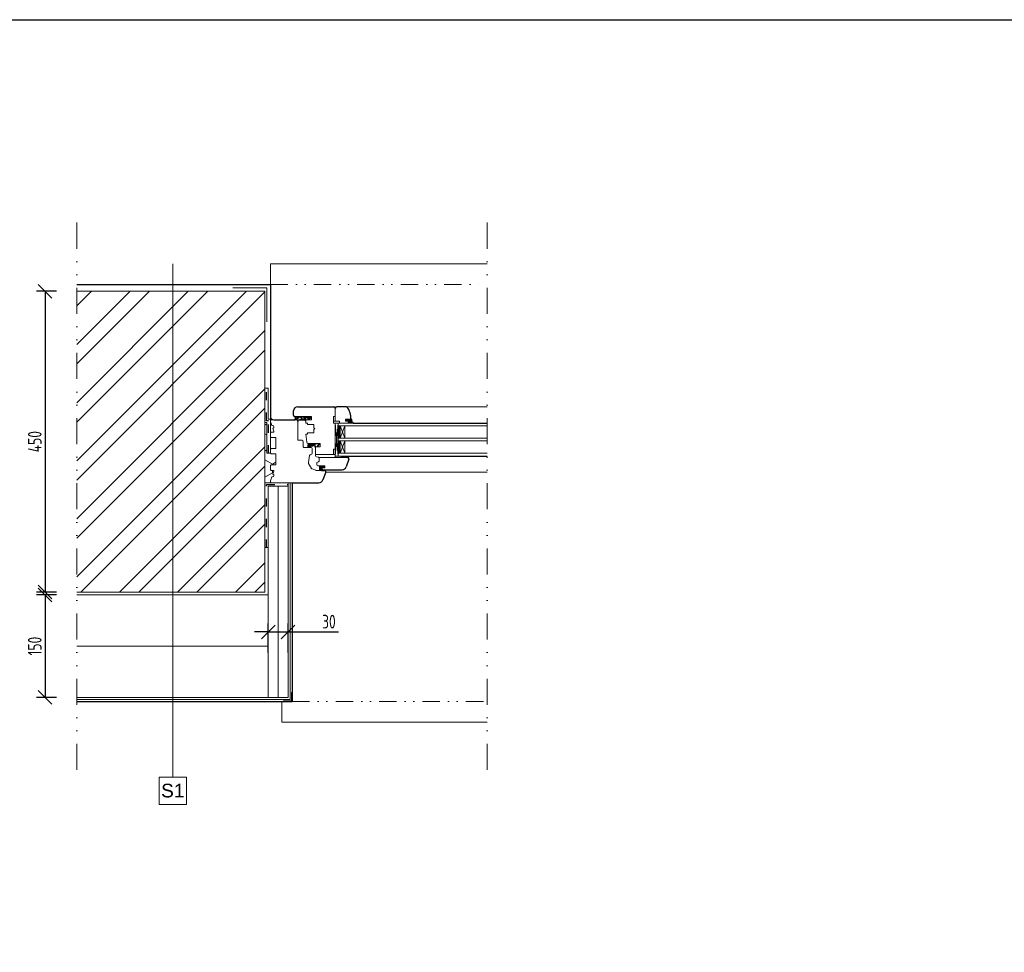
# Model space of a CAD drawing. Header units: millimetres. Extents: x -66400 to 220000, y -39950 to 48800.
# Tile 4 of 48: x -38136 to -23736, y 6813 to 20450. Entities that reach past the tile are written whole.
import ezdxf

# ---------------------------------------------------------------- set-up
doc = ezdxf.new("R2010")
doc.units = ezdxf.units.MM
doc.linetypes.add('ACAD_ISO03W100', pattern=[30, 12, -18])
doc.linetypes.add('DIVIDE', pattern=[31.75, 12.7, -6.35, 0, -6.35, 0, -6.35])
doc.layers.get('Defpoints').update_dxf_attribs({"color": 161})
for name, color, linetype, lineweight in [('A koty', 7, 'Continuous', 5), ('A nad', 7, 'DIVIDE', 9), ('A steny', 30, 'Continuous', 30), ('A tenkeciary', 8, 'Continuous', 9), ('A tepel.izolacia', 7, 'BATTING', 5), ('HYDROIZOLACIE', 7, 'ACAD_ISO03W100', 30)]:
    doc.layers.add(name, color=color, linetype=linetype, lineweight=lineweight)
doc.layers.add('A srafy', color=7, linetype='Continuous', lineweight=5, true_color=0x7a7a7a)
doc.styles.add('ARIAL', font='arial.ttf', dxfattribs={"height": 2})
doc.styles.add('ISOCP', font='isocp.shx', dxfattribs={"width": 0.8})
doc.linetypes.add('BATTING', pattern='A,0.00254,-2.54,[134,ltypeshp.shx,S=2.54,R=0,X=-2.54,Y=0],-5.08,[134,ltypeshp.shx,S=2.54,R=180,X=2.54,Y=0],-2.54', length=10.16254)
doc.dimstyles.new('100', dxfattribs={"dimscale": 100, "dimtxt": 2, "dimasz": 2, "dimexe": 1.25, "dimexo": 3, "dimgap": 0.5, "dimtad": 1, "dimdec": 0, "dimrnd": 5, "dimtxsty": 'ISOCP', "dimblk": 'OBLIQUE', "dimcen": 1.4, "dimclrd": 256, "dimclre": 256, "dimclrt": 256, "dimadec": 0, "dimazin": 0, "dimtfac": 1, "dimtdec": 0, "dimtix": 1, "dimtmove": 2, "dimatfit": 0, "dimfxl": 0, "dimarcsym": 0})

# ---------------------------------------------------------------- blocks, each defined once
blk = doc.blocks.new('_Oblique')
at = {"color": 0, "linetype": 'ByBlock', "lineweight": -2}
blk.add_line((-0.5, -0.5), (0.5, 0.5), dxfattribs=at)
blk = doc.blocks.new('*D422')
at = {"layer": 'A koty', "lineweight": -2, "transparency": 16777216}
for p, q in [((-37600, 16480), (-37891, 16480)), ((-37766, 16480), (-37766, 12080)), ((-37600, 12080), (-37891, 12080))]:
    blk.add_line(p, q, dxfattribs=at)
at = {"layer": 'Defpoints', "color": 0, "transparency": 16777216}
for p in [(-37300, 16480), (-37766, 12080), (-37300, 12080)]:
    blk.add_point(p, dxfattribs=at)
at = {"layer": 'A koty', "lineweight": -2, "transparency": 16777216, "xscale": 200, "yscale": 200, "zscale": 200}
for p, rotation in [((-37766, 16480), 90), ((-37766, 12080), 270)]:
    blk.add_blockref('_Oblique', p, dxfattribs=dict(at, rotation=rotation))
at = {"layer": 'A koty', "transparency": 16777216, "insert": (-37916, 14280), "char_height": 200, "attachment_point": 5, "rotation": 90, "style": 'ISOCP'}
blk.add_mtext('450', dxfattribs=at)
blk = doc.blocks.new('*D423')
at = {"layer": 'A koty', "lineweight": -2, "transparency": 16777216}
for p, q in [((-37600, 12040), (-37891, 12040)), ((-37766, 12040), (-37766, 10540)), ((-37600, 10540), (-37891, 10540))]:
    blk.add_line(p, q, dxfattribs=at)
at = {"layer": 'Defpoints', "color": 0, "transparency": 16777216}
for p in [(-37300, 12040), (-37766, 10540), (-37300, 10540)]:
    blk.add_point(p, dxfattribs=at)
at = {"layer": 'A koty', "lineweight": -2, "transparency": 16777216, "xscale": 200, "yscale": 200, "zscale": 200}
for p, rotation in [((-37766, 12040), 90), ((-37766, 10540), 270)]:
    blk.add_blockref('_Oblique', p, dxfattribs=dict(at, rotation=rotation))
at = {"layer": 'A koty', "transparency": 16777216, "insert": (-37916, 11290), "char_height": 200, "attachment_point": 5, "rotation": 90, "style": 'ISOCP'}
blk.add_mtext('150', dxfattribs=at)
blk = doc.blocks.new('*D424')
at = {"layer": 'A koty', "lineweight": -2, "transparency": 16777216}
for p, q in [((-34500, 11198), (-34500, 11623)), ((-34210, 11198), (-34210, 11623)), ((-34500, 11498), (-34700, 11498)), ((-34500, 11498), (-34210, 11498)), ((-34210, 11498), (-33476, 11498))]:
    blk.add_line(p, q, dxfattribs=at)
at = {"layer": 'Defpoints', "color": 0, "transparency": 16777216}
for p in [(-34210, 11498), (-34500, 10540), (-34210, 10540)]:
    blk.add_point(p, dxfattribs=at)
at = {"layer": 'A koty', "lineweight": -2, "transparency": 16777216, "xscale": 200, "yscale": 200, "zscale": 200}
blk.add_blockref('_Oblique', (-34500, 11498), dxfattribs=at)
at = {"layer": 'A koty', "lineweight": -2, "transparency": 16777216, "xscale": 200, "yscale": 200, "zscale": 200, "rotation": 180}
blk.add_blockref('_Oblique', (-34210, 11498), dxfattribs=at)
at = {"layer": 'A koty', "transparency": 16777216, "insert": (-33614, 11648), "char_height": 200, "attachment_point": 5, "style": 'ISOCP'}
blk.add_mtext('30', dxfattribs=at)

msp = doc.modelspace()

# ---------------------------------------------------------------- hatches: boundary and pattern name
at = {"layer": 'A srafy'}
h = msp.add_hatch(dxfattribs=at)
h.set_pattern_fill('ZDIVO-OBECNE', color=256, scale=200)
h.set_pattern_definition([(45, (-488.04, 11781.1), (-424.264, 424.264), []), (45, (-205.2, 11781.1), (-424.264, 424.264), [])])
h.paths.add_polyline_path([(-37300, 12080), (-37300, 16480), (-34550, 16480), (-34550, 12080)])
at = {"layer": 'A tenkeciary'}
h = msp.add_hatch(dxfattribs=at)
h.set_pattern_fill('HONEY', color=256, scale=40, angle=-90, style=0)
h.set_pattern_definition([(270, (-34550, 13380), (109.985, -190.5), [127, -254]), (30, (-34550, 13380), (109.985, 190.5), [127, -254]), (330, (-34550, 13380), (219.97, -2e-05), [-254, 127])])
h.paths.add_polyline_path([(-34437.3, 13765, 0.9015688), (-34433.2, 13804.6), (-34417.9, 13846.6, 0.5205671), (-34427.3, 13860), (-34460, 13860), (-34470, 13870), (-34470, 13930), (-34460, 13940), (-34390, 13940), (-34390, 14100), (-34460, 14100), (-34470, 14110), (-34520, 14110), (-34520, 14560), (-34550, 14560), (-34550, 13680), (-34450, 13680, -0.5205671), (-34468.8, 13706.8), (-34447.6, 13765)])
h = msp.add_hatch(dxfattribs=at)
h.set_pattern_fill('ANSI31', color=256, angle=-90, style=0)
h.set_pattern_definition([(225, (-30372.7544, 13892.09), (-2.245064, 2.245064), [])])
edge = h.paths.add_edge_path()
edge.add_arc((-33746.6, 13923), 3, 90, 176.22037, ccw=False)
edge.add_arc((-33735.5, 13878.4), 22.4, 78.60254, 113.33562, ccw=False)
edge.add_line((-33744.4, 13899), (-33742.9, 13917.7))
edge.add_line((-33742.9, 13917.7), (-33737.3, 13917.7))
edge.add_line((-33737.3, 13917.7), (-33736.8, 13910.4))
edge.add_line((-33724.4, 13896.9), (-33724.4, 13907))
edge.add_line((-33736.8, 13910.4), (-33731.1, 13900.4))
edge.add_line((-33708, 13900), (-33700, 13914))
edge.add_arc((-33715.5, 13912), 5, 330.00008, 444.71136, ccw=False)
edge.add_arc((-33711.4, 13902), 4, 150.00002, 329.99921, ccw=False)
edge.add_line((-33714.9, 13904), (-33711.2, 13909.5))
edge.add_arc((-33714.4, 13907), 10, 93.73897, 180, ccw=False)
edge.add_line((-33682.9, 13926), (-33746.6, 13926))
edge.add_arc((-33741, 13872), 12, 176.22043, 270, ccw=False)
edge.add_line((-33724.5, 13860), (-33741.6, 13860))
edge.add_line((-33740.5, 13868.5), (-33726.5, 13868.5))
edge.add_arc((-33739.9, 13873.5), 5, 176.21973, 270, ccw=False)
edge.add_line((-33744.9, 13873.8), (-33743.9, 13889.1))
edge.add_arc((-33723.9, 13872), 12, 270.11002, 389.90157, ccw=False)
edge.add_arc((-33725.9, 13873.5), 5, 270, 389.78844, ccw=False)
edge.add_line((-33721.5, 13875.9), (-33730.8, 13892.1))
edge.add_arc((-33736.9, 13888.6), 7, 29.78848, 176.21956, ccw=False)
edge.add_line((-33753, 13872.8), (-33749.6, 13923.2))
edge.add_line((-33713.5, 13878), (-33724.4, 13896.9))
edge.add_arc((-33682.9, 13918.1), 7.89, -29.99966, 90.00001, ccw=False)
edge.add_arc((-33688.9, 13902), 4, 150.0011, 330, ccw=False)
edge.add_line((-33685.4, 13900), (-33676.1, 13914.2))
edge.add_arc((-33694.7, 13910.9), 6.05, -30.00055, 149.99945, ccw=False)
edge.add_line((-33692.3, 13904), (-33689.5, 13907.9))

# ---------------------------------------------------------------- linework, layer by layer
at = {"layer": 'A koty'}
msp.add_line((-35897.4, 9375.9), (-35897.4, 16880), dxfattribs=at)
msp.add_lwpolyline([(-36097.4, 8976.5), (-35697.4, 8976.5), (-35697.4, 9375.9), (-36097.4, 9375.9)], close=True, dxfattribs=at)
at = {"layer": 'A nad', "ltscale": 30}
for p, q in [((-37300, 9480), (-37300, 17580)), ((-31300, 9480), (-31300, 17580))]:
    msp.add_line(p, q, dxfattribs=at)
at = {"layer": 'A nad', "ltscale": 20}
for p, q in [((-34470, 16580), (-31300, 16580)), ((-34150, 10480), (-31300, 10480))]:
    msp.add_line(p, q, dxfattribs=at)
at = {"layer": 'A steny'}
for p, q in [((-37300, 16580), (-34470, 16580)), ((-34470, 16580), (-34470, 14650)), ((-34130, 14665), (-34130, 14730)), ((-34070, 14790), (-33540, 14790)), ((-33380.7, 14790), (-33500, 14790)), ((-33298.6, 14679.9), (-33324.3, 14750.5)), ((-34420, 14600), (-34105.6, 14600)), ((-34115, 14650), (-34115, 14643)), ((-34105.3, 14610.7), (-34112.5, 14606.7)), ((-33295, 14625.3), (-33295, 14659.4)), ((-33284.9, 14605.4), (-33277.7, 14569.3)), ((-33265.5, 14557.2), (-33258.5, 14555.9)), ((-33258.8, 14550), (-31300, 14550)), ((-33321.2, 14023.2), (-33362.6, 13909.5)), ((-33345, 14070), (-33345, 14050)), ((-33345, 14070), (-31300, 14070)), ((-33345, 14050), (-33340, 14050)), ((-33723.9, 13860), (-33680, 13860)), ((-33661.2, 13833.2), (-33702.6, 13719.5)), ((-33695.9, 13870), (-33419, 13870)), ((-34150, 13680), (-33759, 13680)), ((-34150, 13680), (-34150, 10480)), ((-37300, 10480), (-34150, 10480))]:
    msp.add_line(p, q, dxfattribs=at)
for centre, radius, start, end in [((-34070, 14730), 60, 90, 180), ((-33540, 14770), 20, 0, 90), ((-33500, 14770), 20, 90, 180), ((-33380.7, 14730), 60, 19.99996, 90), ((-34420, 14650), 50, 180, 270), ((-34115, 14665), 15, 180, 270), ((-34110, 14643), 5, 207.49457, 273.05505), ((-34111.1, 14604.1), 3, 118.90444, 191.84917), ((-34111.1, 14604.1), 3, 191.84917, 254.95528), ((-34121, 14536.8), 65, 76.33961, 81.92668), ((-34109.4, 14635), 3, 319.2943, 88.76717), ((-34094.1, 14625.9), 14.8, 151.44742, 225.5548), ((-34106.7, 14613.3), 3, 298.90444, 41.92788), ((-33355, 14659.4), 60, 0, 19.99996), ((-33296.2, 14617.4), 8, 18.59035, 81.56267), ((-33383.4, 14588), 100, 10, 18.59035), ((-33262.9, 14571.9), 15, 190, 259.95573), ((-33259.1, 14553), 3, 265.18821, 79.95573), ((-33340, 14030), 20, 340, 90), ((-33723.9, 13872), 12, 270.11002, 29.90157), ((-33695.9, 13890), 20, 210, 270), ((-33680, 13840), 20, 340, 90), ((-33419, 13930), 60, 270, 340), ((-33759, 13740), 60, 270, 340)]:
    msp.add_arc(centre, radius, start, end, dxfattribs=at)
at = {"layer": 'A tenkeciary'}
for p, q in [((-34470, 16880), (-31300, 16880)), ((-34470, 16880), (-34470, 16580)), ((-37300, 16480), (-34550, 16480)), ((-35020, 16530), (-34520, 16530)), ((-34550, 12080), (-34550, 16480)), ((-34520, 16530), (-34520, 16030)), ((-34550, 15060), (-34500, 15060)), ((-34500, 14610), (-34500, 15060)), ((-33520, 14652.5), (-33520, 14770)), ((-33520, 14580), (-33520, 14770)), ((-33380.7, 14790), (-31300, 14790)), ((-34520, 14560), (-34550, 14560)), ((-34520, 14110), (-34520, 14560)), ((-34470, 14610), (-34500, 14610)), ((-34470, 14650), (-34470, 14110)), ((-34468.8, 14573.2), (-34447.6, 14515)), ((-34420, 14600), (-34450, 14600)), ((-34115, 14650), (-33950, 14650)), ((-34114.4, 14640.7), (-33979.1, 14640.7)), ((-34113.6, 14640.7), (-34106.3, 14648)), ((-34109.7, 14638), (-34109.4, 14638)), ((-34094, 14648), (-34106.3, 14648)), ((-34105.6, 14600), (-34090, 14600)), ((-34105.6, 14600), (-34090, 14600)), ((-34103.5, 14628), (-34102.2, 14629.9)), ((-34061.2, 14637), (-34101, 14637.8)), ((-34099.9, 14641), (-34092.8, 14648)), ((-34062.6, 14632.1), (-34095.5, 14618.8)), ((-33945, 14648), (-34094, 14648)), ((-34059.2, 14625.4), (-34090.2, 14610.9)), ((-34086.4, 14640.9), (-34079.4, 14648)), ((-34073, 14640.9), (-34065.9, 14648)), ((-34070, 14310), (-34070, 14580)), ((-34070, 14577.2), (-34070, 14580)), ((-34061.2, 14634.6), (-34061.2, 14637)), ((-34059.5, 14640.9), (-34052.4, 14648)), ((-34054.2, 14635.6), (-34054.2, 14636.9)), ((-34023, 14636.5), (-34054.2, 14636.9)), ((-34046.1, 14640.8), (-34039, 14648)), ((-34032.7, 14640.8), (-34025.5, 14648)), ((-34023, 14632), (-34023, 14636.5)), ((-34010.4, 14608.9), (-34022.3, 14629.5)), ((-34019.2, 14640.8), (-34012, 14648)), ((-33984.9, 14636.1), (-34015, 14636.5)), ((-34015, 14633.6), (-34015, 14636.5)), ((-34002.7, 14611.5), (-34014.6, 14632.1)), ((-34010.1, 14606.3), (-34010, 14607.4)), ((-34005.8, 14640.8), (-33998.5, 14648)), ((-34002, 14603.7), (-34002, 14609)), ((-33992.4, 14640.7), (-33985.1, 14648)), ((-33980, 14606.6), (-33980, 14631.1)), ((-33978.9, 14640.7), (-33971.6, 14648)), ((-33970, 14598), (-33970, 14629.3)), ((-33969.7, 14639.7), (-33943.6, 14633.2)), ((-33967.1, 14639), (-33958.1, 14648)), ((-33962, 14593), (-33962, 14629)), ((-33956.3, 14636.3), (-33944.7, 14648)), ((-33952, 14583), (-33950, 14583)), ((-33950, 14648), (-33950, 14650)), ((-33950, 14648), (-33870, 14648)), ((-33950, 14619), (-33950, 14583)), ((-33950, 14551.5), (-33950, 14598)), ((-33950, 14598), (-33870, 14598)), ((-33950, 14551.5), (-33925, 14551.5)), ((-33945.6, 14633.6), (-33931.2, 14648)), ((-33884.8, 14648), (-33945, 14648)), ((-33918.1, 14631.8), (-33941.2, 14628.9)), ((-33936.2, 14629.5), (-33917.7, 14648)), ((-33926.7, 14601.5), (-33922.5, 14616.1)), ((-33925, 14531.5), (-33925, 14551.5)), ((-33922.5, 14616.3), (-33905.7, 14633.1)), ((-33922.5, 14616.1), (-33918.1, 14631.8)), ((-33914.9, 14613.2), (-33922.5, 14616.1)), ((-33914.9, 14613.2), (-33921.1, 14599.7)), ((-33920.8, 14631.4), (-33904.3, 14648)), ((-33915.9, 14603.3), (-33900.5, 14620.5)), ((-33905.6, 14633.3), (-33914.9, 14613.2)), ((-33894, 14613.6), (-33912.3, 14598.5)), ((-33891.7, 14635), (-33905.6, 14633.3)), ((-33905.5, 14633.3), (-33890.8, 14648)), ((-33900.5, 14620.5), (-33889.6, 14632.2)), ((-33894, 14613.6), (-33900.5, 14620.5)), ((-33896, 14615.8), (-33874.1, 14637.7)), ((-33875.7, 14630.5), (-33894, 14613.6)), ((-33890.5, 14634.8), (-33879.2, 14646.1)), ((-33870, 14598), (-33870, 14648)), ((-33545, 14550), (-33545, 14650)), ((-33545, 14650), (-33522.5, 14650)), ((-33460, 14580), (-33545, 14580)), ((-33545, 14580), (-33545, 14550)), ((-33545, 14550), (-33522.5, 14550)), ((-33460, 14550), (-33545, 14550)), ((-33522.5, 14650), (-33520, 14652.5)), ((-33522.5, 14550), (-33520, 14547.5)), ((-33460, 14580), (-33520, 14580)), ((-33520, 14550), (-33480, 14550)), ((-33520, 14070), (-33520, 14550)), ((-33520, 14070), (-33480, 14550)), ((-33480, 14070), (-33520, 14550)), ((-33520, 14172.5), (-33520, 14547.5)), ((-33480, 14070), (-33480, 14550)), ((-33480, 14550), (-33258.8, 14550)), ((-33480, 14070), (-33480, 14550)), ((-33460, 14580), (-33460, 14550)), ((-33460, 14550), (-33460, 14580)), ((-33337.3, 14550), (-33460, 14550)), ((-33295, 14610), (-33370, 14610)), ((-33370, 14610), (-33370, 14580)), ((-33320, 14580), (-33370, 14580)), ((-33359.7, 14596.7), (-33357.5, 14602.7)), ((-33359.7, 14596.7), (-33357.5, 14602.7)), ((-33357.5, 14587.3), (-33359.7, 14593.3)), ((-33359.7, 14593.3), (-33357.5, 14587.3)), ((-33359.5, 14592.7), (-33349.4, 14602.7)), ((-33355.2, 14583.5), (-33336, 14602.7)), ((-33351, 14602.7), (-33342.9, 14602.7)), ((-33351, 14602.7), (-33342.9, 14602.7)), ((-33342.9, 14587.3), (-33351, 14587.3)), ((-33351, 14587.3), (-33342.9, 14587.3)), ((-33341.1, 14584.2), (-33315.2, 14610)), ((-33320, 14580), (-33337.3, 14550)), ((-33336.4, 14602.7), (-33326, 14602.7)), ((-33336.4, 14602.7), (-33326, 14602.7)), ((-33323.6, 14587.3), (-33336.4, 14587.3)), ((-33336.4, 14587.3), (-33323.6, 14587.3)), ((-33330.8, 14561.3), (-33319.7, 14580.5)), ((-33330.8, 14561.3), (-33319.7, 14580.5)), ((-33329.2, 14555.7), (-33307.7, 14577.1)), ((-33324.5, 14587.3), (-33301.8, 14610)), ((-33322.4, 14575.9), (-33307.9, 14590.4)), ((-33318.7, 14552.7), (-33312.9, 14558.4)), ((-33317.1, 14610), (-33295, 14610)), ((-33317.1, 14610), (-33295, 14610)), ((-33311.5, 14557.6), (-33308.5, 14556.9)), ((-33295.9, 14565.2), (-33311.1, 14561.1)), ((-33295.9, 14565.2), (-33311.1, 14561.1)), ((-33304.2, 14550), (-33311.1, 14550)), ((-33311.1, 14550), (-33304.2, 14550)), ((-33310, 14561.4), (-33281.7, 14589.6)), ((-33308.5, 14556.9), (-33303.7, 14556.1)), ((-33308.5, 14556.9), (-33303.7, 14556.1)), ((-33307.9, 14592.2), (-33307.9, 14578.3)), ((-33307.9, 14578.3), (-33307.9, 14592.2)), ((-33307.9, 14550), (-33302.4, 14555.5)), ((-33297.8, 14595.2), (-33304.9, 14595.2)), ((-33304.9, 14595.2), (-33297.8, 14595.2)), ((-33304.2, 14575.4), (-33295, 14577.8)), ((-33295, 14577.8), (-33304.2, 14575.4)), ((-33303.1, 14595.2), (-33286.3, 14612)), ((-33295, 14610), (-33297.7, 14625.2)), ((-33295, 14610), (-33297.7, 14625.2)), ((-33296, 14615.8), (-33289.7, 14622.1)), ((-33295, 14610), (-33295, 14625.3)), ((-33292.8, 14581.2), (-33294.8, 14592.8)), ((-33294.8, 14592.8), (-33292.8, 14581.2)), ((-33294.4, 14590.4), (-33284, 14600.9)), ((-33292.6, 14565.3), (-33279.5, 14578.4)), ((-33285.7, 14558.8), (-33277.1, 14567.3)), ((-33278.4, 14552.5), (-33271.4, 14559.6)), ((-33258.8, 14550), (-33268, 14550)), ((-33268, 14550), (-33259.3, 14550)), ((-33267.5, 14550), (-33261.1, 14556.4)), ((-33265.5, 14557.2), (-33258.5, 14555.9)), ((-34460, 14420), (-34470, 14410)), ((-34470, 14410), (-34470, 14350)), ((-34460, 14420), (-34427.3, 14420)), ((-34447.6, 14515), (-34437.3, 14515)), ((-34433.2, 14475.4), (-34417.9, 14433.4)), ((-33925, 14531.5), (-33832, 14531.5)), ((-33925, 14388.5), (-33925, 14408.5)), ((-33925, 14408.5), (-33832, 14408.5)), ((-33832, 14480), (-33832, 14531.5)), ((-33822, 14470), (-33832, 14480)), ((-33822, 14470), (-33832, 14460)), ((-33832, 14408.5), (-33832, 14460)), ((-33480, 14510), (-31300, 14510)), ((-33480, 14330), (-33480, 14510)), ((-33470, 14480), (-33480, 14510)), ((-33480, 14510), (-33450, 14510)), ((-33478.1, 14504.2), (-33478.1, 14510)), ((-33477.9, 14503.7), (-33472.6, 14500.6)), ((-33474.4, 14493.2), (-33472.6, 14494.3)), ((-33472.6, 14500.6), (-33467.1, 14503.8)), ((-33472.6, 14494.3), (-33472.6, 14500.6)), ((-33472.6, 14494.3), (-33467.1, 14491.1)), ((-33470.9, 14482.6), (-33467.1, 14484.7)), ((-33470, 14360), (-33470, 14480)), ((-33470, 14473.7), (-33467.1, 14472)), ((-33470, 14464), (-33467.1, 14465.7)), ((-33470, 14454.7), (-33467.1, 14453)), ((-33470, 14445), (-33467.1, 14446.6)), ((-33470, 14435.6), (-33467.1, 14433.9)), ((-33470, 14425.9), (-33467.1, 14427.6)), ((-33470, 14416.6), (-33467.1, 14414.9)), ((-33470, 14406.9), (-33467.1, 14408.5)), ((-33467.1, 14503.8), (-33467.1, 14510)), ((-33467.1, 14503.8), (-33461.6, 14500.6)), ((-33467.1, 14491.1), (-33461.6, 14494.3)), ((-33467.1, 14484.7), (-33467.1, 14491.1)), ((-33467.1, 14484.7), (-33461.6, 14481.6)), ((-33467.1, 14472), (-33461.6, 14475.2)), ((-33467.1, 14465.7), (-33467.1, 14472)), ((-33467.1, 14465.7), (-33461.6, 14462.5)), ((-33467.1, 14453), (-33461.6, 14456.2)), ((-33467.1, 14446.6), (-33467.1, 14453)), ((-33467.1, 14446.6), (-33461.6, 14443.5)), ((-33467.1, 14433.9), (-33461.6, 14437.1)), ((-33467.1, 14427.6), (-33467.1, 14433.9)), ((-33467.1, 14427.6), (-33461.6, 14424.4)), ((-33467.1, 14414.9), (-33461.6, 14418.1)), ((-33467.1, 14408.5), (-33467.1, 14414.9)), ((-33467.1, 14408.5), (-33461.6, 14405.4)), ((-33461.6, 14500.6), (-33456.1, 14503.8)), ((-33461.6, 14494.3), (-33461.6, 14500.6)), ((-33461.6, 14494.3), (-33456.1, 14491.1)), ((-33461.6, 14481.6), (-33456.1, 14484.7)), ((-33461.6, 14475.2), (-33461.6, 14481.6)), ((-33461.6, 14475.2), (-33456.1, 14472)), ((-33461.6, 14462.5), (-33456.1, 14465.7)), ((-33461.6, 14456.2), (-33461.6, 14462.5)), ((-33461.6, 14456.2), (-33456.1, 14453)), ((-33461.6, 14443.5), (-33456.1, 14446.6)), ((-33461.6, 14437.1), (-33461.6, 14443.5)), ((-33461.6, 14437.1), (-33456.1, 14433.9)), ((-33461.6, 14424.4), (-33456.1, 14427.6)), ((-33461.6, 14418.1), (-33461.6, 14424.4)), ((-33461.6, 14418.1), (-33456.1, 14414.9)), ((-33461.6, 14405.4), (-33456.1, 14408.5)), ((-33461.6, 14399), (-33461.6, 14405.4)), ((-33456.1, 14503.8), (-33456.1, 14510)), ((-33456.1, 14503.8), (-33450.6, 14500.6)), ((-33456.1, 14491.1), (-33450.6, 14494.3)), ((-33456.1, 14484.7), (-33456.1, 14491.1)), ((-33456.1, 14484.7), (-33450.6, 14481.6)), ((-33456.1, 14472), (-33450.6, 14475.2)), ((-33456.1, 14465.7), (-33456.1, 14472)), ((-33456.1, 14465.7), (-33450.6, 14462.5)), ((-33456.1, 14453), (-33450.6, 14456.2)), ((-33456.1, 14446.6), (-33456.1, 14453)), ((-33456.1, 14446.6), (-33450.6, 14443.5)), ((-33456.1, 14433.9), (-33450.6, 14437.1)), ((-33456.1, 14427.6), (-33456.1, 14433.9)), ((-33456.1, 14427.6), (-33450.6, 14424.4)), ((-33456.1, 14414.9), (-33450.6, 14418.1)), ((-33456.1, 14408.5), (-33456.1, 14414.9)), ((-33456.1, 14408.5), (-33450.6, 14405.4)), ((-33450.6, 14500.6), (-33450, 14501)), ((-33450.6, 14494.3), (-33450.6, 14500.6)), ((-33450.6, 14494.3), (-33450, 14493.9)), ((-33450.6, 14481.6), (-33450, 14481.9)), ((-33450.6, 14475.2), (-33450.6, 14481.6)), ((-33450.6, 14475.2), (-33450, 14474.9)), ((-33450.6, 14462.5), (-33450, 14462.9)), ((-33450.6, 14456.2), (-33450.6, 14462.5)), ((-33450.6, 14456.2), (-33450, 14455.8)), ((-33450.6, 14443.5), (-33450, 14443.8)), ((-33450.6, 14437.1), (-33450.6, 14443.5)), ((-33450.6, 14437.1), (-33450, 14436.8)), ((-33450.6, 14424.4), (-33450, 14424.8)), ((-33450.6, 14418.1), (-33450.6, 14424.4)), ((-33450.6, 14418.1), (-33450, 14417.7)), ((-33450.6, 14405.4), (-33450, 14405.7)), ((-33450.6, 14399), (-33450.6, 14405.4)), ((-33450, 14330), (-33450, 14510)), ((-33450, 14510), (-33450, 14330)), ((-33380, 14330), (-33450, 14510)), ((-33450, 14330), (-33380, 14510)), ((-33380, 14330), (-33380, 14510)), ((-34470, 14350), (-34460, 14340)), ((-34460, 14340), (-34390, 14340)), ((-34390, 14180), (-34390, 14340)), ((-34060, 14300), (-34010, 14300)), ((-33990, 14205), (-33990, 14280)), ((-33950, 14388.5), (-33925, 14388.5)), ((-33950, 14388.5), (-33937.9, 14272.9)), ((-33480, 14330), (-33470, 14360)), ((-33480, 14330), (-31300, 14330)), ((-33450, 14330), (-33480, 14330)), ((-33480, 14290), (-31300, 14290)), ((-33480, 14110), (-33480, 14290)), ((-33470, 14260), (-33480, 14290)), ((-33480, 14290), (-33450, 14290)), ((-33479.5, 14331.5), (-33478.1, 14332.3)), ((-33478.1, 14332.3), (-33478.1, 14335.8)), ((-33478.1, 14332.3), (-33474, 14330)), ((-33478.1, 14284.2), (-33478.1, 14290)), ((-33477.9, 14283.7), (-33472.6, 14280.6)), ((-33476.9, 14339.4), (-33472.6, 14341.9)), ((-33474.4, 14273.2), (-33472.6, 14274.3)), ((-33473.7, 14348.9), (-33472.6, 14348.2)), ((-33472.6, 14348.2), (-33467.1, 14351.4)), ((-33472.6, 14341.9), (-33472.6, 14348.2)), ((-33472.6, 14341.9), (-33467.1, 14338.7)), ((-33472.6, 14280.6), (-33467.1, 14283.8)), ((-33472.6, 14274.3), (-33472.6, 14280.6)), ((-33472.6, 14274.3), (-33467.1, 14271.1)), ((-33471.1, 14330), (-33467.1, 14332.3)), ((-33470.9, 14262.6), (-33467.1, 14264.7)), ((-33470.2, 14359.5), (-33467.1, 14357.7)), ((-33470, 14397.5), (-33467.1, 14395.8)), ((-33470, 14387.8), (-33467.1, 14389.5)), ((-33470, 14378.5), (-33467.1, 14376.8)), ((-33470, 14368.8), (-33467.1, 14370.4)), ((-33470, 14140), (-33470, 14260)), ((-33467.1, 14395.8), (-33461.6, 14399)), ((-33467.1, 14389.5), (-33467.1, 14395.8)), ((-33467.1, 14389.5), (-33461.6, 14386.3)), ((-33467.1, 14376.8), (-33461.6, 14380)), ((-33467.1, 14370.4), (-33467.1, 14376.8)), ((-33467.1, 14370.4), (-33461.6, 14367.3)), ((-33467.1, 14357.7), (-33461.6, 14360.9)), ((-33467.1, 14351.4), (-33467.1, 14357.7)), ((-33467.1, 14351.4), (-33461.6, 14348.2)), ((-33467.1, 14338.7), (-33461.6, 14341.9)), ((-33467.1, 14332.3), (-33467.1, 14338.7)), ((-33467.1, 14332.3), (-33463, 14330)), ((-33467.1, 14283.8), (-33467.1, 14290)), ((-33467.1, 14283.8), (-33461.6, 14280.6)), ((-33467.1, 14271.1), (-33461.6, 14274.3)), ((-33467.1, 14264.7), (-33467.1, 14271.1)), ((-33467.1, 14264.7), (-33461.6, 14261.6)), ((-33461.6, 14399), (-33456.1, 14395.8)), ((-33461.6, 14386.3), (-33456.1, 14389.5)), ((-33461.6, 14380), (-33461.6, 14386.3)), ((-33461.6, 14380), (-33456.1, 14376.8)), ((-33461.6, 14367.3), (-33456.1, 14370.4)), ((-33461.6, 14360.9), (-33461.6, 14367.3)), ((-33461.6, 14360.9), (-33456.1, 14357.7)), ((-33461.6, 14348.2), (-33456.1, 14351.4)), ((-33461.6, 14341.9), (-33461.6, 14348.2)), ((-33461.6, 14341.9), (-33456.1, 14338.7)), ((-33461.6, 14280.6), (-33456.1, 14283.8)), ((-33461.6, 14274.3), (-33461.6, 14280.6)), ((-33461.6, 14274.3), (-33456.1, 14271.1)), ((-33461.6, 14261.6), (-33456.1, 14264.7)), ((-33461.6, 14255.2), (-33461.6, 14261.6)), ((-33460.1, 14330), (-33456.1, 14332.3)), ((-33456.1, 14395.8), (-33450.6, 14399)), ((-33456.1, 14389.5), (-33456.1, 14395.8)), ((-33456.1, 14389.5), (-33450.6, 14386.3)), ((-33456.1, 14376.8), (-33450.6, 14380)), ((-33456.1, 14370.4), (-33456.1, 14376.8)), ((-33456.1, 14370.4), (-33450.6, 14367.3)), ((-33456.1, 14357.7), (-33450.6, 14360.9)), ((-33456.1, 14351.4), (-33456.1, 14357.7)), ((-33456.1, 14351.4), (-33450.6, 14348.2)), ((-33456.1, 14338.7), (-33450.6, 14341.9)), ((-33456.1, 14332.3), (-33456.1, 14338.7)), ((-33456.1, 14332.3), (-33452, 14330)), ((-33456.1, 14283.8), (-33456.1, 14290)), ((-33456.1, 14283.8), (-33450.6, 14280.6)), ((-33456.1, 14271.1), (-33450.6, 14274.3)), ((-33456.1, 14264.7), (-33456.1, 14271.1)), ((-33456.1, 14264.7), (-33450.6, 14261.6)), ((-33450.6, 14399), (-33450, 14398.7)), ((-33450.6, 14386.3), (-33450, 14386.7)), ((-33450.6, 14380), (-33450.6, 14386.3)), ((-33450.6, 14380), (-33450, 14379.6)), ((-33450.6, 14367.3), (-33450, 14367.6)), ((-33450.6, 14360.9), (-33450.6, 14367.3)), ((-33450.6, 14360.9), (-33450, 14360.6)), ((-33450.6, 14348.2), (-33450, 14348.6)), ((-33450.6, 14341.9), (-33450.6, 14348.2)), ((-33450.6, 14341.9), (-33450, 14341.5)), ((-33450.6, 14280.6), (-33450, 14281)), ((-33450.6, 14274.3), (-33450.6, 14280.6)), ((-33450.6, 14274.3), (-33450, 14273.9)), ((-33450.6, 14261.6), (-33450, 14261.9)), ((-33450.6, 14255.2), (-33450.6, 14261.6)), ((-33450, 14110), (-33450, 14290)), ((-33450, 14290), (-33450, 14110)), ((-33380, 14110), (-33450, 14290)), ((-33380, 14290), (-33450, 14110)), ((-33380, 14110), (-33380, 14290)), ((-34460, 14180), (-34470, 14170)), ((-34470, 14170), (-34470, 14110)), ((-34460, 14180), (-34390, 14180)), ((-33980, 14195), (-33875, 14195)), ((-33924.4, 14204.2), (-33924.3, 14204.7)), ((-33924.3, 14204.7), (-33924.3, 14204.7)), ((-33923.8, 14201.9), (-33906.9, 14218.8)), ((-33922.7, 14200.9), (-33923.5, 14201.7)), ((-33920.9, 14207.2), (-33922.4, 14206.6)), ((-33922.1, 14206.7), (-33910.4, 14195.1)), ((-33921.7, 14226.5), (-33900.1, 14248)), ((-33921.6, 14228.7), (-33907, 14214.1)), ((-33920.7, 14216.6), (-33899.1, 14195)), ((-33920.6, 14216.3), (-33907.1, 14229.8)), ((-33919.8, 14238.1), (-33907.9, 14226.3)), ((-33919, 14251.5), (-33915.6, 14255)), ((-33912, 14255), (-33919, 14255)), ((-33919, 14255), (-33919, 14248)), ((-33919, 14248.6), (-33905.1, 14234.6)), ((-33919, 14240.3), (-33911.4, 14248)), ((-33919, 14248), (-33917.9, 14245.8)), ((-33918, 14255), (-33740, 14255)), ((-33917.4, 14197.1), (-33906.6, 14207.9)), ((-33914.2, 14255), (-33912, 14252.8)), ((-33813.1, 14255), (-33912, 14255)), ((-33912, 14255), (-33912, 14248)), ((-33912, 14255), (-33912, 14248)), ((-33829.6, 14248), (-33912, 14248)), ((-33829.6, 14248), (-33912, 14248)), ((-33902.5, 14207.4), (-33909.4, 14208.2)), ((-33908.6, 14195), (-33883.2, 14195)), ((-33908.2, 14195), (-33891.3, 14212)), ((-33907.2, 14248), (-33900.1, 14240.9)), ((-33904.1, 14221.6), (-33894.7, 14231)), ((-33903.9, 14222.3), (-33891.6, 14209.9)), ((-33903.9, 14211), (-33887.9, 14195)), ((-33903.8, 14210.7), (-33887.4, 14227.1)), ((-33900.2, 14229.7), (-33886.8, 14216.4)), ((-33897.5, 14239.4), (-33889.1, 14247.8)), ((-33897, 14195), (-33888.2, 14203.8)), ((-33896, 14248), (-33878.3, 14230.3)), ((-33890.9, 14234.8), (-33881.7, 14244)), ((-33886.8, 14216.4), (-33878.8, 14224.4)), ((-33885.8, 14195), (-33879.7, 14201.1)), ((-33885.5, 14226.3), (-33873.7, 14214.4)), ((-33884.6, 14202.9), (-33879.4, 14197.7)), ((-33883, 14231.4), (-33873.1, 14241.3)), ((-33880.1, 14243.4), (-33866.6, 14229.9)), ((-33877.1, 14214.9), (-33868.4, 14223.6)), ((-33873.5, 14229.7), (-33862.9, 14240.3)), ((-33871.6, 14223.6), (-33862.3, 14214.3)), ((-33866.7, 14214.1), (-33854.3, 14226.5)), ((-33865.9, 14240.4), (-33857.4, 14231.9)), ((-33861.2, 14230.8), (-33844.1, 14247.9)), ((-33861.2, 14224.5), (-33852.7, 14216)), ((-33860, 14105), (-33860, 14180)), ((-33855.2, 14240.9), (-33849.7, 14235.4)), ((-33853.9, 14215.7), (-33832.6, 14237)), ((-33852.7, 14227.2), (-33844.4, 14218.9)), ((-33848.9, 14245.8), (-33831.9, 14228.8)), ((-33846.6, 14234.2), (-33835.7, 14245.1)), ((-33846.1, 14231.8), (-33837.1, 14222.8)), ((-33839.3, 14247.4), (-33833.3, 14241.4)), ((-33832.7, 14239.1), (-33831.7, 14226.7)), ((-33819.6, 14238.9), (-33817.4, 14201.4)), ((-33761, 14255), (-33813.1, 14255)), ((-33812.9, 14243.8), (-33810, 14194.9)), ((-33766.2, 14248), (-33810, 14248)), ((-33810, 14205), (-33810, 14071.2)), ((-33810, 14205), (-33740, 14205)), ((-33762.3, 14243), (-33786.1, 14209.9)), ((-33783.2, 14205.4), (-33785.6, 14207.1)), ((-33753.6, 14243), (-33780.4, 14205.8)), ((-33740, 14255), (-33740, 14205)), ((-33545, 14090), (-33545, 14170)), ((-33545, 14170), (-33522.5, 14170)), ((-33522.5, 14170), (-33520, 14172.5)), ((-33480, 14110), (-33470, 14140)), ((-33478.1, 14112.3), (-33478.1, 14115.8)), ((-33476.9, 14119.4), (-33472.6, 14121.9)), ((-33473.7, 14128.9), (-33472.6, 14128.2)), ((-33472.6, 14128.2), (-33467.1, 14131.4)), ((-33472.6, 14121.9), (-33472.6, 14128.2)), ((-33472.6, 14121.9), (-33467.1, 14118.7)), ((-33470.2, 14139.5), (-33467.1, 14137.7)), ((-33470, 14253.7), (-33467.1, 14252)), ((-33470, 14244), (-33467.1, 14245.7)), ((-33470, 14234.7), (-33467.1, 14233)), ((-33470, 14225), (-33467.1, 14226.6)), ((-33470, 14215.6), (-33467.1, 14213.9)), ((-33470, 14205.9), (-33467.1, 14207.6)), ((-33470, 14196.6), (-33467.1, 14194.9)), ((-33470, 14186.9), (-33467.1, 14188.5)), ((-33470, 14177.5), (-33467.1, 14175.8)), ((-33470, 14167.8), (-33467.1, 14169.5)), ((-33470, 14158.5), (-33467.1, 14156.8)), ((-33470, 14148.8), (-33467.1, 14150.4)), ((-33467.1, 14252), (-33461.6, 14255.2)), ((-33467.1, 14245.7), (-33467.1, 14252)), ((-33467.1, 14245.7), (-33461.6, 14242.5)), ((-33467.1, 14233), (-33461.6, 14236.2)), ((-33467.1, 14226.6), (-33467.1, 14233)), ((-33467.1, 14226.6), (-33461.6, 14223.5)), ((-33467.1, 14213.9), (-33461.6, 14217.1)), ((-33467.1, 14207.6), (-33467.1, 14213.9)), ((-33467.1, 14207.6), (-33461.6, 14204.4)), ((-33467.1, 14194.9), (-33461.6, 14198.1)), ((-33467.1, 14188.5), (-33467.1, 14194.9)), ((-33467.1, 14188.5), (-33461.6, 14185.4)), ((-33467.1, 14175.8), (-33461.6, 14179)), ((-33467.1, 14169.5), (-33467.1, 14175.8)), ((-33467.1, 14169.5), (-33461.6, 14166.3)), ((-33467.1, 14156.8), (-33461.6, 14160)), ((-33467.1, 14150.4), (-33467.1, 14156.8)), ((-33467.1, 14150.4), (-33461.6, 14147.3)), ((-33467.1, 14137.7), (-33461.6, 14140.9)), ((-33467.1, 14131.4), (-33467.1, 14137.7)), ((-33467.1, 14131.4), (-33461.6, 14128.2)), ((-33467.1, 14118.7), (-33461.6, 14121.9)), ((-33467.1, 14112.3), (-33467.1, 14118.7)), ((-33461.6, 14255.2), (-33456.1, 14252)), ((-33461.6, 14242.5), (-33456.1, 14245.7)), ((-33461.6, 14236.2), (-33461.6, 14242.5)), ((-33461.6, 14236.2), (-33456.1, 14233)), ((-33461.6, 14223.5), (-33456.1, 14226.6)), ((-33461.6, 14217.1), (-33461.6, 14223.5)), ((-33461.6, 14217.1), (-33456.1, 14213.9)), ((-33461.6, 14204.4), (-33456.1, 14207.6)), ((-33461.6, 14198.1), (-33461.6, 14204.4)), ((-33461.6, 14198.1), (-33456.1, 14194.9)), ((-33461.6, 14185.4), (-33456.1, 14188.5)), ((-33461.6, 14179), (-33461.6, 14185.4)), ((-33461.6, 14179), (-33456.1, 14175.8)), ((-33461.6, 14166.3), (-33456.1, 14169.5)), ((-33461.6, 14160), (-33461.6, 14166.3)), ((-33461.6, 14160), (-33456.1, 14156.8)), ((-33461.6, 14147.3), (-33456.1, 14150.4)), ((-33461.6, 14140.9), (-33461.6, 14147.3)), ((-33461.6, 14140.9), (-33456.1, 14137.7)), ((-33461.6, 14128.2), (-33456.1, 14131.4)), ((-33461.6, 14121.9), (-33461.6, 14128.2)), ((-33461.6, 14121.9), (-33456.1, 14118.7)), ((-33456.1, 14252), (-33450.6, 14255.2)), ((-33456.1, 14245.7), (-33456.1, 14252)), ((-33456.1, 14245.7), (-33450.6, 14242.5)), ((-33456.1, 14233), (-33450.6, 14236.2)), ((-33456.1, 14226.6), (-33456.1, 14233)), ((-33456.1, 14226.6), (-33450.6, 14223.5)), ((-33456.1, 14213.9), (-33450.6, 14217.1)), ((-33456.1, 14207.6), (-33456.1, 14213.9)), ((-33456.1, 14207.6), (-33450.6, 14204.4)), ((-33456.1, 14194.9), (-33450.6, 14198.1)), ((-33456.1, 14188.5), (-33456.1, 14194.9)), ((-33456.1, 14188.5), (-33450.6, 14185.4)), ((-33456.1, 14175.8), (-33450.6, 14179)), ((-33456.1, 14169.5), (-33456.1, 14175.8)), ((-33456.1, 14169.5), (-33450.6, 14166.3)), ((-33456.1, 14156.8), (-33450.6, 14160)), ((-33456.1, 14150.4), (-33456.1, 14156.8)), ((-33456.1, 14150.4), (-33450.6, 14147.3)), ((-33456.1, 14137.7), (-33450.6, 14140.9)), ((-33456.1, 14131.4), (-33456.1, 14137.7)), ((-33456.1, 14131.4), (-33450.6, 14128.2)), ((-33456.1, 14118.7), (-33450.6, 14121.9)), ((-33456.1, 14112.3), (-33456.1, 14118.7)), ((-33450.6, 14255.2), (-33450, 14254.9)), ((-33450.6, 14242.5), (-33450, 14242.9)), ((-33450.6, 14236.2), (-33450.6, 14242.5)), ((-33450.6, 14236.2), (-33450, 14235.8)), ((-33450.6, 14223.5), (-33450, 14223.8)), ((-33450.6, 14217.1), (-33450.6, 14223.5)), ((-33450.6, 14217.1), (-33450, 14216.8)), ((-33450.6, 14204.4), (-33450, 14204.8)), ((-33450.6, 14198.1), (-33450.6, 14204.4)), ((-33450.6, 14198.1), (-33450, 14197.7)), ((-33450.6, 14185.4), (-33450, 14185.7)), ((-33450.6, 14179), (-33450.6, 14185.4)), ((-33450.6, 14179), (-33450, 14178.7)), ((-33450.6, 14166.3), (-33450, 14166.7)), ((-33450.6, 14160), (-33450.6, 14166.3)), ((-33450.6, 14160), (-33450, 14159.6)), ((-33450.6, 14147.3), (-33450, 14147.6)), ((-33450.6, 14140.9), (-33450.6, 14147.3)), ((-33450.6, 14140.9), (-33450, 14140.6)), ((-33450.6, 14128.2), (-33450, 14128.6)), ((-33450.6, 14121.9), (-33450.6, 14128.2)), ((-33450.6, 14121.9), (-33450, 14121.5)), ((-34520, 14110), (-34470, 14110)), ((-34470, 14110), (-34460, 14100)), ((-34460, 14100), (-34390, 14100)), ((-34390, 13940), (-34390, 14100)), ((-33914.6, 13975.4), (-33896.5, 14077.7)), ((-33878.6, 14094.2), (-33869.1, 14095)), ((-33765.4, 14051.3), (-33797.3, 14056.4)), ((-33782.2, 13979.5), (-33764.6, 13983.9)), ((-33757, 14041.5), (-33757, 13993.6)), ((-33545, 14090), (-33522.5, 14090)), ((-33522.5, 14090), (-33520, 14087.5)), ((-33520, 14050), (-33520, 14087.5)), ((-33520, 14070), (-33480, 14070)), ((-33520, 14050), (-33345, 14050)), ((-33480, 14110), (-31300, 14110)), ((-33450, 14110), (-33480, 14110)), ((-33480, 14070), (-33345, 14070)), ((-33479.5, 14111.5), (-33478.1, 14112.3)), ((-33478.1, 14112.3), (-33474, 14110)), ((-33471.1, 14110), (-33467.1, 14112.3)), ((-33467.1, 14112.3), (-33463, 14110)), ((-33460.1, 14110), (-33456.1, 14112.3)), ((-33456.1, 14112.3), (-33452, 14110)), ((-33435, 14052.3), (-33417.3, 14070)), ((-33435, 14063.5), (-33428.5, 14070)), ((-33435, 14050), (-33435, 14070)), ((-33435, 14070), (-33345, 14070)), ((-33345, 14050), (-33435, 14050)), ((-33426.1, 14050), (-33406.1, 14070)), ((-33414.9, 14050), (-33394.9, 14070)), ((-33403.6, 14050), (-33383.6, 14070)), ((-33392.4, 14050), (-33372.4, 14070)), ((-33381.2, 14050), (-33361.2, 14070)), ((-33370, 14050), (-33350, 14070)), ((-33358.7, 14050), (-33345, 14063.7)), ((-33347.5, 14050), (-33345, 14052.5)), ((-34470, 13930), (-34460, 13940)), ((-34470, 13870), (-34470, 13930)), ((-34460, 13860), (-34470, 13870)), ((-34460, 13940), (-34390, 13940)), ((-34460, 13860), (-34427.3, 13860)), ((-34433.2, 13804.6), (-34417.9, 13846.6)), ((-33912.2, 13961.9), (-33870, 13889)), ((-33859.6, 13880.2), (-33807.5, 13861.2)), ((-33800.6, 13860), (-33723.9, 13860)), ((-33788.9, 13939.7), (-33791.2, 13966.8)), ((-33773.9, 13926), (-33673.7, 13926)), ((-33753, 13872.8), (-33749.6, 13923.2)), ((-33682.9, 13926), (-33746.6, 13926)), ((-33744.9, 13873.8), (-33743.9, 13889.1)), ((-33744.4, 13899), (-33742.9, 13917.7)), ((-33742.9, 13917.7), (-33737.3, 13917.7)), ((-33724.5, 13860), (-33741.6, 13860)), ((-33740.5, 13868.5), (-33725.9, 13868.5)), ((-33737.3, 13917.7), (-33736.8, 13910.4)), ((-33736.8, 13910.4), (-33731.1, 13900.4)), ((-33721.5, 13875.9), (-33730.8, 13892.1)), ((-33724.4, 13896.9), (-33724.4, 13907)), ((-33713.5, 13878), (-33724.4, 13896.9)), ((-33719.3, 13890.5), (-33713.3, 13880)), ((-33715, 13898), (-33673.7, 13898)), ((-33714.9, 13904), (-33711.2, 13909.5)), ((-33708, 13900), (-33700, 13914)), ((-33661.2, 13833.2), (-33702.6, 13719.5)), ((-33692.3, 13904), (-33689.5, 13907.9)), ((-33685.4, 13900), (-33676.1, 13914.2)), ((-33673.7, 13898), (-33673.7, 13926)), ((-33660.8, 13834.3), (-31300, 13834.3)), ((-34468.8, 13706.8), (-34447.6, 13765)), ((-34447.6, 13765), (-34437.3, 13765)), ((-34550, 13680), (-34150, 13680)), ((-34210, 13630), (-34500, 13630)), ((-34500, 13630), (-34500, 10540)), ((-34210, 10540), (-34210, 13680)), ((-34550, 12730), (-34500, 12730)), ((-37300, 12080), (-34550, 12080)), ((-37300, 12040), (-34500, 12040)), ((-37300, 10540), (-34210, 10540)), ((-34150, 10610), (-34160, 10610)), ((-34160, 10610), (-34160, 10490)), ((-34300, 10480), (-34300, 10180)), ((-34160, 10490), (-34280, 10490)), ((-34280, 10490), (-34280, 10480)), ((-34300, 10180), (-31300, 10180))]:
    msp.add_line(p, q, dxfattribs=at)
at = {"layer": 'A tenkeciary', "ltscale": 0.5}
for p, q in [((-33545, 14090), (-33810, 14090)), ((-33520, 14050), (-33764.8, 14050))]:
    msp.add_line(p, q, dxfattribs=at)
at = {"layer": 'A tenkeciary', "ltscale": 0.2}
for p in [(-34180, 13680), (-37300, 10510)]:
    msp.add_line(p, (-34180, 10510), dxfattribs=at)
at = {"layer": 'A tenkeciary'}
msp.add_circle((-34104.5, 14643), 2, dxfattribs=at)
for centre, radius, start, end in [((-34450, 14580), 20, 90, 200), ((-34106.3, 14668), 20, 244.15807, 270), ((-34110, 14643), 5, 180, 207.49457), ((-34094.7, 14626.4), 8.93, 169.16607, 236.44872), ((-34109.4, 14635), 8.89, 325, 18.49837), ((-34097.5, 14621), 3, 224.44191, 312.45367), ((-34092.4, 14608.8), 1.68, 80.91462, 264.38148), ((-34090.2, 14578.7), 28.5, 41.23572, 94.68885), ((-34092.5, 14616.8), 6.35, 273.39444, 291.51289), ((-34090, 14580), 20, 0, 90), ((-34090, 14580), 20, 0, 90), ((-34121, 14536.8), 65, 37.00379, 38.33537), ((-34066.2, 14578.7), 4, 223.97519, 278.90444), ((-34066.9, 14598), 1.96, 194.04502, 351.62065), ((-34066.2, 14578.7), 4, 278.90444, 8.90444), ((-34010.8, 14349.9), 245.7, 81.73442, 102.80584), ((-34080.3, 14579.5), 18, 359.63122, 33.6448), ((-34060.7, 14594.8), 5.19, 93.50681, 145.75718), ((-34064.2, 14634.6), 3, 303.54922, 0), ((-34023.4, 14458.8), 146.1, 87.66639, 104.89922), ((-34065, 14634.5), 10.8, 302.20864, 5.76068), ((-34018, 14632), 5, 180, 210), ((-34017.1, 14601.8), 3, 48.43311, 97.30795), ((-34013.1, 14606.3), 3, 228.43309, 0), ((-34012, 14633.6), 3, 180, 210), ((-34013, 14607.4), 3, 0, 30), ((-34007, 14609), 5, 0, 30), ((-33993.3, 14413.9), 190, 86.93441, 92.61798), ((-33985, 14631.1), 5, 0, 88.86971), ((-33983, 14606.6), 3, 266.93443, 0), ((-33979.1, 14595.7), 45, 78.00064, 90), ((-33975, 14598), 5, 263.35165, 270), ((-33975, 14598), 5, 264.31642, 0), ((-33966, 14629), 4.03, 0.95804, 176.02595), ((-33952, 14593), 10, 180, 270), ((-33940, 14619), 10, 170, 180), ((-33940, 14619), 10, 97, 170), ((-33945.1, 14629.4), 4, 352.47815, 68.00064), ((-33923.8, 14601), 3, 170, 260), ((-33923.8, 14601), 3, 260, 335.28247), ((-33914, 14601), 3, 144.20743, 234.20743), ((-33914, 14601), 3, 131.10125, 144.20743), ((-33914, 14601), 3, 234.20743, 303.58261), ((-33891.5, 14633), 2, 336.89382, 97), ((-33885.7, 14636.4), 11.6, 329.00792, 85.77529), ((-33355, 14595), 5, 160, 200), ((-33345, 14597.5), 13.6, 115.62774, 157.45356), ((-33345, 14592.5), 13.6, 202.54644, 244.37226), ((-33344.4, 14599.6), 7.35, 124.29033, 154.77235), ((-33344.4, 14590.4), 7.35, 205.22765, 235.70967), ((-33349.8, 14607.6), 2.37, 304.29033, 115.62774), ((-33349.8, 14582.4), 2.37, 244.37226, 55.70967), ((-33330.4, 14597.5), 13.6, 115.62774, 157.45356), ((-33330.4, 14592.5), 13.6, 202.54644, 244.37226), ((-33329.7, 14599.6), 7.35, 124.29033, 154.77235), ((-33329.7, 14590.4), 7.35, 205.22765, 235.70967), ((-33335.2, 14607.6), 2.37, 304.29033, 115.62774), ((-33335.2, 14582.4), 2.37, 244.37226, 55.70967), ((-33327.3, 14559.3), 4.03, 150, 329.37975), ((-33326, 14608.8), 6.03, 270, 348.73195), ((-33308.6, 14569.4), 19.6, 218.5541, 262.5985), ((-33323.6, 14582.8), 4.5, 330, 90), ((-33317.1, 14607), 3, 90, 168.73195), ((-33311.4, 14559.4), 1.74, 78.99933, 267.08588), ((-33304.9, 14592.2), 3, 90, 180), ((-33304.9, 14578.3), 3, 180, 285), ((-33304.2, 14553.1), 3.07, 270, 80.77912), ((-33297.8, 14592.2), 3, 10, 90), ((-33296.2, 14617.4), 8, 81.56267, 101.01471), ((-33293.9, 14558), 7.44, 30.14241, 105.03302), ((-33295.8, 14580.7), 3, 285, 10), ((-33268.2, 14571.8), 21.8, 207.45407, 270.39418), ((-33259.1, 14553), 3, 274.81179, 79.95573), ((-34437.3, 14495), 20, 281.85266, 90), ((-34427.3, 14430), 10, 270, 20), ((-34060, 14310), 10, 180, 270), ((-34010, 14280), 20, 0, 90), ((-33918, 14275), 20, 186, 270), ((-33980, 14205), 10, 180, 270), ((-33921.4, 14203.8), 3, 109.99998, 225), ((-33908.6, 14215), 20, 225.00471, 269.98693), ((-33879.7, 14225.6), 42, 155.311, 200.27884), ((-33921.9, 14210), 3, 290, 20.27883), ((-33920.6, 14244.4), 3, 335.311, 27.18293), ((-33922.6, 14216.9), 15.8, 326.80467, 24.67233), ((-33883.1, 14222.3), 25.1, 131.09109, 177.27463), ((-33883.7, 14216.8), 21, 130.05425, 206.57961), ((-33870.9, 14270.9), 41.2, 225.85842, 299.33421), ((-33870.2, 14267.5), 44, 232.07935, 301.54775), ((-33884.7, 14209.8), 6.93, 60.9877, 280.21931), ((-33863, 14289.5), 49.2, 237.49087, 279.89721), ((-33883.2, 14199), 4, 270.00859, 93.86978), ((-33867.2, 14270.2), 56.1, 255.40728, 309.13187), ((-33875, 14180), 15, 0, 90), ((-33855.4, 14246), 5, 279.8972, 328.25735), ((-33842.7, 14238), 10, 6.28338, 148.25735), ((-33849, 14232.4), 3.01, 307.32998, 124.6897), ((-33829.6, 14238), 10, 5.00003, 89.99999), ((-33810.4, 14201.9), 7, 183.38619, 273.38672), ((-33809.3, 14244.4), 3.66, 101.40486, 186.51529), ((-33784.5, 14208.8), 2, 144.20249, 234.20239), ((-33782, 14207), 2, 234.20222, 324.2026), ((-33766.2, 14244), 4, 345.00002, 90), ((-33761.9, 14246.2), 8.87, 338.95398, 84.18477), ((-33894.9, 13971.9), 20, 170, 210.00001), ((-33876.8, 14074.3), 20, 94.99225, 170), ((-33870, 14105), 10, 274.99225, 0), ((-33795, 14071.2), 15, 180, 261), ((-33779.3, 13967.8), 12, 104, 185), ((-33767, 14041.5), 10, 0, 81), ((-33767, 13993.6), 10, 284, 0), ((-34427.3, 13850), 10, 340, 90), ((-33852.7, 13899), 20, 210.00001, 250.00001), ((-33800.6, 13880), 20, 250.00001, 270), ((-33773.9, 13941), 15, 185, 270), ((-33741, 13872), 12, 176.22043, 270), ((-33746.6, 13923), 3, 90, 176.22033), ((-33739.9, 13873.5), 5, 176.21973, 270), ((-33735.5, 13878.4), 22.4, 78.60254, 113.33562), ((-33736.9, 13888.6), 7, 29.78848, 176.21956), ((-33725.9, 13873.5), 5, 270, 29.78844), ((-33714.4, 13907), 10, 93.73897, 180), ((-33715, 13893), 5, 90, 210), ((-33711.4, 13902), 4, 150.00002, 329.99921), ((-33715.5, 13912), 5, 330.00008, 84.71136), ((-33694.7, 13910.9), 6.05, 329.99945, 149.99945), ((-33688.9, 13902), 4, 150.0011, 330), ((-33682.9, 13918.1), 7.89, 330.00034, 90.00001), ((-34450, 13700), 20, 160, 270), ((-34437.3, 13785), 20, 270, 78.14734)]:
    msp.add_arc(centre, radius, start, end, dxfattribs=at)
at = {"layer": 'A tepel.izolacia', "color": 20, "ltscale": 12, "true_color": 0xf0300a}
msp.add_line((-34355, 10540), (-34355, 13630), dxfattribs=at)
at = {"layer": 'A tepel.izolacia', "color": 20, "ltscale": 70, "true_color": 0xf0300a}
msp.add_line((-37300, 11290), (-34500, 11290), dxfattribs=at)
at = {"layer": 'Defpoints'}
msp.add_lwpolyline([(-66400, 20450), (-3400, 20450), (-3400, -9250), (-66400, -9250)], close=True, dxfattribs=at)
at = {"layer": 'HYDROIZOLACIE', "ltscale": 10}
for p, q in [((-34525, 14585), (-34525, 15060)), ((-34495, 14110), (-34495, 14585)), ((-34525, 12730), (-34525, 13655)), ((-34525, 13655), (-34210, 13655))]:
    msp.add_line(p, q, dxfattribs=at)
at = {"layer": 'HYDROIZOLACIE', "ltscale": 15}
msp.add_line((-34495, 14585), (-34525, 14585), dxfattribs=at)

# ---------------------------------------------------------------- texts
at = {"layer": 'A koty', "insert": (-35897.4, 9176.2), "char_height": 200, "attachment_point": 5, "style": 'ARIAL'}
msp.add_mtext('S1', dxfattribs=at)

# ---------------------------------------------------------------- dimensions: what is measured, and where the dimension line sits
at = {"layer": 'A koty'}
for base, p1, p2, text, picture, middle in [((-37765.8, 12080), (-37300, 16480), (-37300, 12080), '450', '*D422', (-37915.8, 14280)), ((-37765.8, 10540), (-37300, 12040), (-37300, 10540), '150', '*D423', (-37915.8, 11290))]:
    dim = msp.add_linear_dim(base=base, p1=p1, p2=p2, angle=270, text=text, dimstyle='100', dxfattribs=at)
    dim.commit()
    dim.dimension.update_dxf_attribs({"geometry": picture, "text_midpoint": middle})
dim = msp.add_linear_dim(base=(-34210, 11497.7), p1=(-34500, 10540), p2=(-34210, 10540), text='30', dimstyle='100', override={"dimtmove": 0}, dxfattribs=at)
dim.commit()
dim.dimension.update_dxf_attribs({"geometry": '*D424', "text_midpoint": (-33613.6, 11497.7), "dimtype": 160})

doc.saveas('drawing.dxf')
